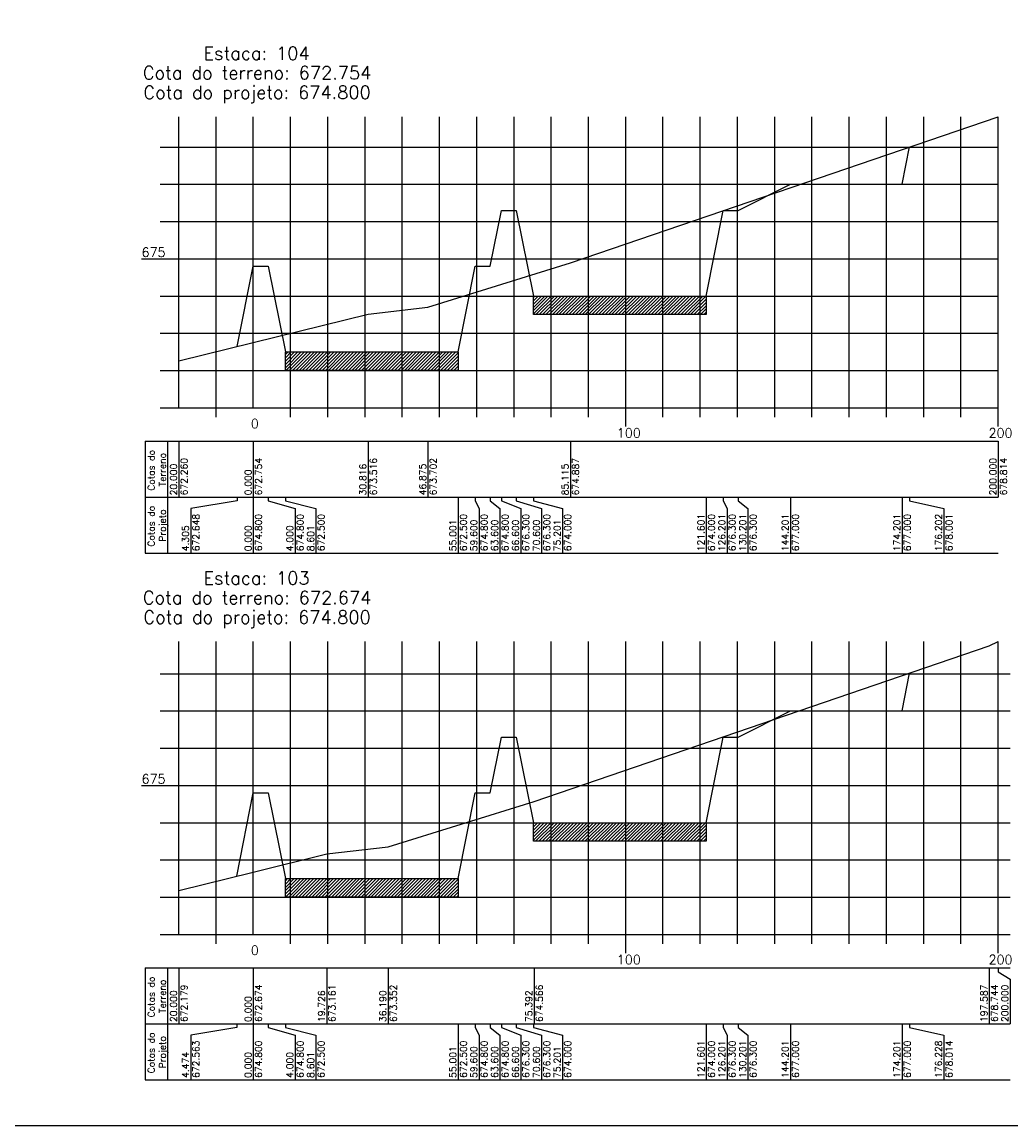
# Model space of a CAD drawing. Header units: inches. Extents: x -1280 to -474, y 41 to 709.
# Tile 2 of 8: x -1015 to -749, y 41 to 338. Entities that reach past the tile are written whole.
import ezdxf

# ---------------------------------------------------------------- set-up
doc = ezdxf.new("R2010")
doc.units = ezdxf.units.IN
doc.header["$MEASUREMENT"] = 0
doc.linetypes.add('CONTINUO', pattern=[0])
for name, color, linetype in [('PROJETO', 104, 'Continuous'), ('SELO', 11, 'Continuous'), ('TERRENO', 22, 'Continuous'), ('TG', 7, 'CONTINUO'), ('Vp', 2, 'Continuous')]:
    doc.layers.add(name, color=color, linetype=linetype)
doc.styles.add('SIMPLEX', font='simplex', dxfattribs={"height": 0.2})
pattern_1 = [(45, (-1245.3897, -406.1545), (-0.44194174, 0.44194174), [])]
pattern_2 = [(45, (-1500.9604, 43.4384), (-0.44194174, 0.44194174), [])]

msp = doc.modelspace()

# ---------------------------------------------------------------- hatches: boundary and pattern name
at = {"layer": 'SELO'}
h = msp.add_hatch(dxfattribs=at)
h.set_pattern_fill('ANSI31', color=256, scale=5, style=0)
h.set_pattern_definition(pattern_2)
h.paths.add_polyline_path([(-877.59, 264.14), (-831.19, 264.14), (-831.19, 259.14), (-877.59, 259.14)])
h = msp.add_hatch(dxfattribs=at)
h.set_pattern_fill('ANSI31', color=256, scale=5, style=0)
h.set_pattern_definition(pattern_2)
h.paths.add_polyline_path([(-944.19, 249.14), (-897.79, 249.14), (-897.79, 244.14), (-944.19, 244.14)])
h = msp.add_hatch(dxfattribs=at)
h.set_pattern_fill('ANSI31', color=256, scale=5, style=0)
h.set_pattern_definition(pattern_1)
h.paths.add_polyline_path([(-877.59, 122.77), (-831.19, 122.77), (-831.19, 117.77), (-877.59, 117.77)])
h = msp.add_hatch(dxfattribs=at)
h.set_pattern_fill('ANSI31', color=256, scale=5, style=0)
h.set_pattern_definition(pattern_1)
h.paths.add_polyline_path([(-944.19, 107.77), (-897.79, 107.77), (-897.79, 102.77), (-944.19, 102.77)])

# ---------------------------------------------------------------- linework, layer by layer
at = {"layer": 'PROJETO', "flags": 128}
for points in [[(-957.09, 250.62), (-952.79, 272.14), (-952.79, 272.14), (-952.79, 272.14), (-952.79, 272.14), (-948.79, 272.14), (-944.19, 249.14), (-897.79, 249.14), (-893.19, 272.14), (-889.19, 272.14), (-886.19, 287.14), (-882.19, 287.14), (-877.59, 264.14), (-831.19, 264.14), (-826.59, 287.14), (-822.59, 287.14), (-808.59, 294.14), (-778.59, 294.14), (-778.59, 294.14), (-776.59, 304.15)], [(-957.26, 108.4), (-952.79, 130.77), (-952.79, 130.77), (-952.79, 130.77), (-952.79, 130.77), (-948.79, 130.77), (-944.19, 107.77), (-897.79, 107.77), (-893.19, 130.77), (-889.19, 130.77), (-886.19, 145.77), (-882.19, 145.77), (-877.59, 122.77), (-831.19, 122.77), (-826.59, 145.77), (-822.59, 145.77), (-808.59, 152.77), (-778.59, 152.77), (-778.59, 152.77), (-776.56, 162.91)]]:
    msp.add_lwpolyline(points, dxfattribs=at)
at = {"layer": 'SELO'}
for points in [[(-877.59, 264.14), (-831.19, 264.14), (-831.19, 259.14), (-877.59, 259.14)], [(-944.19, 249.14), (-897.79, 249.14), (-897.79, 244.14), (-944.19, 244.14)], [(-877.59, 122.77), (-831.19, 122.77), (-831.19, 117.77), (-877.59, 117.77)], [(-944.19, 107.77), (-897.79, 107.77), (-897.79, 102.77), (-944.19, 102.77)]]:
    msp.add_lwpolyline(points, close=True, dxfattribs=at)
at = {"layer": 'TERRENO', "flags": 128}
for points in [[(-972.79, 246.74), (-952.79, 251.68), (-921.97, 259.3), (-905.91, 261.16), (-867.67, 273.01), (-752.79, 312.28)], [(-972.79, 104.56), (-952.79, 109.51), (-933.06, 114.38), (-916.6, 116.29), (-877.4, 128.43), (-755.2, 170.21), (-752.79, 171.41)]]:
    msp.add_lwpolyline(points, dxfattribs=at)
at = {"layer": 'TG', "color": 4, "linetype": 'CONTINUO', "flags": 128}
for points in [[(-972.79, 234.14), (-972.79, 312.28)], [(-952.79, 234.14), (-952.79, 312.28)], [(-977.79, 304.14), (-972.79, 304.14)], [(-977.79, 294.14), (-972.79, 294.14)], [(-977.79, 284.14), (-972.79, 284.14)], [(-982.79, 274.14), (-972.79, 274.14)], [(-977.79, 264.14), (-972.79, 264.14)], [(-977.79, 254.14), (-972.79, 254.14)], [(-977.79, 244.14), (-972.79, 244.14)], [(-977.79, 234.14), (-972.79, 234.14)], [(-972.79, 234.14), (-752.79, 234.14)], [(-962.79, 231.64), (-962.79, 234.14)], [(-942.79, 231.64), (-942.79, 234.14)], [(-932.79, 231.64), (-932.79, 234.14)], [(-922.79, 231.64), (-922.79, 234.14)], [(-912.79, 231.64), (-912.79, 234.14)], [(-902.79, 231.64), (-902.79, 234.14)], [(-892.79, 231.64), (-892.79, 234.14)], [(-882.79, 231.64), (-882.79, 234.14)], [(-872.79, 231.64), (-872.79, 234.14)], [(-862.79, 231.64), (-862.79, 234.14)], [(-852.79, 229.14), (-852.79, 234.14)], [(-842.79, 231.64), (-842.79, 234.14)], [(-832.79, 231.64), (-832.79, 234.14)], [(-822.79, 231.64), (-822.79, 234.14)], [(-812.79, 231.64), (-812.79, 234.14)], [(-802.79, 231.64), (-802.79, 234.14)], [(-792.79, 231.64), (-792.79, 234.14)], [(-782.79, 231.64), (-782.79, 234.14)], [(-772.79, 231.64), (-772.79, 234.14)], [(-762.79, 231.64), (-762.79, 234.14)], [(-752.79, 229.14), (-752.79, 234.14)], [(-972.79, 92.77), (-972.79, 171.41)], [(-952.79, 92.77), (-952.79, 171.41)], [(-977.79, 162.77), (-972.79, 162.77)], [(-977.79, 152.77), (-972.79, 152.77)], [(-977.79, 142.77), (-972.79, 142.77)], [(-982.79, 132.77), (-972.79, 132.77)], [(-977.79, 122.77), (-972.79, 122.77)], [(-977.79, 112.77), (-972.79, 112.77)], [(-977.79, 102.77), (-972.79, 102.77)], [(-977.79, 92.77), (-972.79, 92.77)], [(-972.79, 92.77), (-749.6, 92.77)], [(-962.79, 90.27), (-962.79, 92.77)], [(-942.79, 90.27), (-942.79, 92.77)], [(-932.79, 90.27), (-932.79, 92.77)], [(-922.79, 90.27), (-922.79, 92.77)], [(-912.79, 90.27), (-912.79, 92.77)], [(-902.79, 90.27), (-902.79, 92.77)], [(-892.79, 90.27), (-892.79, 92.77)], [(-882.79, 90.27), (-882.79, 92.77)], [(-872.79, 90.27), (-872.79, 92.77)], [(-862.79, 90.27), (-862.79, 92.77)], [(-852.79, 87.77), (-852.79, 92.77)], [(-842.79, 90.27), (-842.79, 92.77)], [(-832.79, 90.27), (-832.79, 92.77)], [(-822.79, 90.27), (-822.79, 92.77)], [(-812.79, 90.27), (-812.79, 92.77)], [(-802.79, 90.27), (-802.79, 92.77)], [(-792.79, 90.27), (-792.79, 92.77)], [(-782.79, 90.27), (-782.79, 92.77)], [(-772.79, 90.27), (-772.79, 92.77)], [(-762.79, 90.27), (-762.79, 92.77)], [(-752.79, 87.77), (-752.79, 92.77)]]:
    msp.add_lwpolyline(points, dxfattribs=at)
at = {"layer": 'TG', "color": 7, "linetype": 'CONTINUO', "flags": 128}
for points in [[(-962.79, 234.14), (-962.79, 312.28)], [(-942.79, 234.14), (-942.79, 312.28)], [(-932.79, 234.14), (-932.79, 312.28)], [(-922.79, 234.14), (-922.79, 312.28)], [(-912.79, 234.14), (-912.79, 312.28)], [(-902.79, 234.14), (-902.79, 312.28)], [(-892.79, 234.14), (-892.79, 312.28)], [(-882.79, 234.14), (-882.79, 312.28)], [(-872.79, 234.14), (-872.79, 312.28)], [(-862.79, 234.14), (-862.79, 312.28)], [(-852.79, 234.14), (-852.79, 312.28)], [(-842.79, 234.14), (-842.79, 312.28)], [(-832.79, 234.14), (-832.79, 312.28)], [(-822.79, 234.14), (-822.79, 312.28)], [(-812.79, 234.14), (-812.79, 312.28)], [(-802.79, 234.14), (-802.79, 312.28)], [(-792.79, 234.14), (-792.79, 312.28)], [(-782.79, 234.14), (-782.79, 312.28)], [(-772.79, 234.14), (-772.79, 312.28)], [(-762.79, 234.14), (-762.79, 312.28)], [(-752.79, 234.14), (-752.79, 312.28)], [(-972.79, 304.14), (-752.79, 304.14)], [(-972.79, 294.14), (-752.79, 294.14)], [(-972.79, 284.14), (-752.79, 284.14)], [(-972.79, 274.14), (-752.79, 274.14)], [(-972.79, 264.14), (-752.79, 264.14)], [(-972.79, 254.14), (-752.79, 254.14)], [(-972.79, 244.14), (-752.79, 244.14)], [(-981.79, 225.14), (-752.79, 225.14)], [(-981.79, 225.14), (-981.79, 210.14)], [(-975.79, 225.14), (-975.79, 210.14)], [(-972.79, 225.14), (-972.79, 210.14)], [(-952.79, 225.14), (-952.79, 210.14)], [(-921.97, 225.14), (-921.97, 210.14)], [(-905.91, 225.14), (-905.91, 210.14)], [(-867.67, 225.14), (-867.67, 210.14)], [(-752.79, 225.14), (-752.79, 210.14)], [(-981.79, 210.14), (-752.79, 210.14)], [(-981.79, 210.14), (-981.79, 195.14)], [(-975.79, 210.14), (-975.79, 195.14)], [(-957.09, 209.14), (-969.59, 207.14)], [(-957.09, 210.14), (-957.09, 209.14)], [(-952.79, 210.14), (-952.79, 195.14)], [(-952.79, 210.14), (-952.79, 209.14)], [(-952.79, 210.14), (-952.79, 209.14)], [(-952.79, 210.14), (-952.79, 209.14)], [(-948.79, 210.14), (-948.79, 209.14)], [(-948.79, 209.14), (-941.59, 207.14)], [(-944.19, 210.14), (-944.19, 209.14)], [(-944.19, 209.14), (-935.99, 207.14)], [(-897.79, 210.14), (-897.79, 195.14)], [(-893.19, 210.14), (-893.19, 209.14)], [(-893.19, 209.14), (-892.19, 207.14)], [(-889.19, 210.14), (-889.19, 209.14)], [(-889.19, 209.14), (-886.59, 207.14)], [(-886.19, 210.14), (-886.19, 209.14)], [(-886.19, 209.14), (-880.99, 207.14)], [(-882.19, 210.14), (-882.19, 209.14)], [(-882.19, 209.14), (-875.39, 207.14)], [(-877.59, 210.14), (-877.59, 209.14)], [(-877.59, 209.14), (-869.79, 207.14)], [(-831.19, 210.14), (-831.19, 195.14)], [(-826.59, 210.14), (-826.59, 209.14)], [(-826.59, 209.14), (-825.59, 207.14)], [(-822.59, 210.14), (-822.59, 209.14)], [(-822.59, 209.14), (-819.99, 207.14)], [(-808.59, 210.14), (-808.59, 195.14)], [(-778.59, 210.14), (-778.59, 195.14)], [(-778.59, 210.14), (-778.59, 209.14)], [(-776.59, 210.14), (-776.59, 209.14)], [(-776.59, 209.14), (-767.39, 207.14)], [(-969.59, 207.14), (-969.59, 195.14)], [(-941.59, 207.14), (-941.59, 195.14)], [(-935.99, 207.14), (-935.99, 195.14)], [(-892.19, 207.14), (-892.19, 195.14)], [(-886.59, 207.14), (-886.59, 195.14)], [(-880.99, 207.14), (-880.99, 195.14)], [(-875.39, 207.14), (-875.39, 195.14)], [(-869.79, 207.14), (-869.79, 195.14)], [(-825.59, 207.14), (-825.59, 195.14)], [(-819.99, 207.14), (-819.99, 195.14)], [(-767.39, 207.14), (-767.39, 195.14)], [(-981.79, 195.14), (-752.79, 195.14)], [(-962.79, 92.77), (-962.79, 171.41)], [(-942.79, 92.77), (-942.79, 171.41)], [(-932.79, 92.77), (-932.79, 171.41)], [(-922.79, 92.77), (-922.79, 171.41)], [(-912.79, 92.77), (-912.79, 171.41)], [(-902.79, 92.77), (-902.79, 171.41)], [(-892.79, 92.77), (-892.79, 171.41)], [(-882.79, 92.77), (-882.79, 171.41)], [(-872.79, 92.77), (-872.79, 171.41)], [(-862.79, 92.77), (-862.79, 171.41)], [(-852.79, 92.77), (-852.79, 171.41)], [(-842.79, 92.77), (-842.79, 171.41)], [(-832.79, 92.77), (-832.79, 171.41)], [(-822.79, 92.77), (-822.79, 171.41)], [(-812.79, 92.77), (-812.79, 171.41)], [(-802.79, 92.77), (-802.79, 171.41)], [(-792.79, 92.77), (-792.79, 171.41)], [(-782.79, 92.77), (-782.79, 171.41)], [(-772.79, 92.77), (-772.79, 171.41)], [(-762.79, 92.77), (-762.79, 171.41)], [(-752.79, 92.77), (-752.79, 171.41)], [(-972.79, 162.77), (-749.6, 162.77)], [(-972.79, 152.77), (-749.6, 152.77)], [(-972.79, 142.77), (-749.6, 142.77)], [(-972.79, 132.77), (-749.6, 132.77)], [(-972.79, 122.77), (-749.6, 122.77)], [(-972.79, 112.77), (-749.6, 112.77)], [(-972.79, 102.77), (-749.6, 102.77)], [(-981.79, 83.77), (-749.6, 83.77)], [(-981.79, 83.77), (-981.79, 68.77)], [(-975.79, 83.77), (-975.79, 68.77)], [(-972.79, 83.77), (-972.79, 68.77)], [(-952.79, 83.77), (-952.79, 68.77)], [(-933.06, 83.77), (-933.06, 68.77)], [(-916.6, 83.77), (-916.6, 68.77)], [(-877.4, 83.77), (-877.4, 68.77)], [(-755.2, 83.77), (-755.2, 68.77)], [(-752.79, 83.77), (-752.79, 82.77)], [(-752.79, 82.77), (-749.6, 80.77)], [(-749.6, 80.77), (-749.6, 68.77)], [(-981.79, 68.77), (-749.6, 68.77)], [(-981.79, 68.77), (-981.79, 53.77)], [(-975.79, 68.77), (-975.79, 53.77)], [(-957.26, 68.77), (-957.26, 67.77)], [(-952.79, 68.77), (-952.79, 53.77)], [(-952.79, 68.77), (-952.79, 67.77)], [(-952.79, 68.77), (-952.79, 67.77)], [(-952.79, 68.77), (-952.79, 67.77)], [(-948.79, 68.77), (-948.79, 67.77)], [(-944.19, 68.77), (-944.19, 67.77)], [(-897.79, 68.77), (-897.79, 53.77)], [(-893.19, 68.77), (-893.19, 67.77)], [(-889.19, 68.77), (-889.19, 67.77)], [(-886.19, 68.77), (-886.19, 67.77)], [(-882.19, 68.77), (-882.19, 67.77)], [(-877.59, 68.77), (-877.59, 67.77)], [(-831.19, 68.77), (-831.19, 53.77)], [(-826.59, 68.77), (-826.59, 67.77)], [(-822.59, 68.77), (-822.59, 67.77)], [(-808.59, 68.77), (-808.59, 53.77)], [(-778.59, 68.77), (-778.59, 53.77)], [(-778.59, 68.77), (-778.59, 67.77)], [(-776.56, 68.77), (-776.56, 67.77)], [(-957.26, 67.77), (-969.59, 65.77)], [(-969.59, 65.77), (-969.59, 53.77)], [(-948.79, 67.77), (-941.59, 65.77)], [(-944.19, 67.77), (-935.99, 65.77)], [(-941.59, 65.77), (-941.59, 53.77)], [(-935.99, 65.77), (-935.99, 53.77)], [(-893.19, 67.77), (-892.19, 65.77)], [(-892.19, 65.77), (-892.19, 53.77)], [(-889.19, 67.77), (-886.59, 65.77)], [(-886.59, 65.77), (-886.59, 53.77)], [(-886.19, 67.77), (-880.99, 65.77)], [(-882.19, 67.77), (-875.39, 65.77)], [(-880.99, 65.77), (-880.99, 53.77)], [(-877.59, 67.77), (-869.79, 65.77)], [(-875.39, 65.77), (-875.39, 53.77)], [(-869.79, 65.77), (-869.79, 53.77)], [(-826.59, 67.77), (-825.59, 65.77)], [(-825.59, 65.77), (-825.59, 53.77)], [(-822.59, 67.77), (-819.99, 65.77)], [(-819.99, 65.77), (-819.99, 53.77)], [(-776.56, 67.77), (-767.39, 65.77)], [(-767.39, 65.77), (-767.39, 53.77)], [(-981.79, 53.77), (-749.6, 53.77)]]:
    msp.add_lwpolyline(points, dxfattribs=at)
at = {"layer": 'Vp'}
msp.add_lwpolyline([(-474.4, 181.77), (-649.4, 181.77), (-649.4, 41.38), (-1280.4, 41.38), (-1280.4, 615.38), (-474.4, 615.38)], close=True, dxfattribs=at)

# ---------------------------------------------------------------- texts
at = {"layer": 'TG', "color": 4, "style": 'SIMPLEX'}
for s, p in [('Estaca: 104', (-966.18, 327.56)), ('Cota do terreno: 672.754', (-982.45, 322.31)), ('Cota do projeto: 674.800', (-982.31, 317.06)), ('Estaca: 103', (-966.18, 186.69)), ('Cota do terreno: 672.674', (-982.45, 181.44)), ('Cota do projeto: 674.800', (-982.31, 176.19))]:
    msp.add_text(s, height=3.5, dxfattribs=at).set_placement(p)
at = {"layer": 'TG', "color": 2, "style": 'SIMPLEX'}
for s, p in [('675', (-982.79, 274.64)), ('0', (-953.46, 228.64)), ('100', (-855.18, 226.14)), ('200', (-755.37, 226.14)), ('675', (-982.79, 133.27)), ('0', (-953.46, 87.27)), ('100', (-855.18, 84.77)), ('200', (-755.37, 84.77))]:
    msp.add_text(s, height=2.5, dxfattribs=at).set_placement(p)
for s, p in [('Cotas do', (-979.29, 211.87)), ('Terreno', (-976.29, 213.06)), ('672.260', (-970.49, 210.64)), ('672.754', (-950.49, 210.64)), ('673.516', (-919.67, 210.64)), ('673.702', (-903.61, 210.64)), ('674.887', (-865.37, 210.64)), ('200.000', (-753.29, 210.64)), ('678.814', (-750.49, 210.64)), ('20.000', (-973.29, 210.64)), ('0.000', (-953.29, 210.64)), ('30.816', (-922.47, 210.64)), ('46.875', (-906.41, 210.64)), ('85.115', (-868.17, 210.64)), ('Cotas do', (-979.29, 196.87)), ('Projeto', (-976.29, 198.22)), ('4.305', (-970.09, 195.64)), ('672.648', (-967.29, 195.64)), ('0.000', (-953.29, 195.64)), ('674.800', (-950.49, 195.64)), ('4.000', (-942.09, 195.64)), ('674.800', (-939.29, 195.64)), ('8.601', (-936.49, 195.64)), ('672.500', (-933.69, 195.64)), ('55.001', (-898.29, 195.64)), ('672.500', (-895.49, 195.64)), ('59.600', (-892.69, 195.64)), ('674.800', (-889.89, 195.64)), ('63.600', (-887.09, 195.64)), ('674.800', (-884.29, 195.64)), ('66.600', (-881.49, 195.64)), ('676.300', (-878.69, 195.64)), ('70.600', (-875.89, 195.64)), ('676.300', (-873.09, 195.64)), ('75.201', (-870.29, 195.64)), ('674.000', (-867.49, 195.64)), ('121.601', (-831.69, 195.64)), ('674.000', (-828.89, 195.64)), ('126.201', (-826.09, 195.64)), ('676.300', (-823.29, 195.64)), ('130.201', (-820.49, 195.64)), ('676.300', (-817.69, 195.64)), ('144.201', (-809.09, 195.64)), ('677.000', (-806.29, 195.64)), ('174.201', (-779.09, 195.64)), ('677.000', (-776.29, 195.64)), ('176.202', (-767.89, 195.64)), ('678.001', (-765.09, 195.64)), ('Cotas do', (-979.29, 70.5)), ('Terreno', (-976.29, 71.68)), ('672.179', (-970.49, 69.27)), ('672.674', (-950.49, 69.27)), ('673.161', (-930.76, 69.27)), ('673.352', (-914.3, 69.27)), ('674.566', (-875.1, 69.27)), ('197.587', (-755.7, 69.27)), ('678.744', (-752.9, 69.27)), ('200.000', (-750.1, 69.27)), ('20.000', (-973.29, 69.27)), ('0.000', (-953.29, 69.27)), ('19.726', (-933.56, 69.27)), ('36.190', (-917.1, 69.27)), ('75.392', (-877.9, 69.27)), ('Cotas do', (-979.29, 55.5)), ('Projeto', (-976.29, 56.85)), ('672.563', (-967.29, 54.27)), ('674.800', (-950.49, 54.27)), ('674.800', (-939.29, 54.27)), ('672.500', (-933.69, 54.27)), ('672.500', (-895.49, 54.27)), ('674.800', (-889.89, 54.27)), ('674.800', (-884.29, 54.27)), ('676.300', (-878.69, 54.27)), ('676.300', (-873.09, 54.27)), ('674.000', (-867.49, 54.27)), ('121.601', (-831.69, 54.27)), ('674.000', (-828.89, 54.27)), ('126.201', (-826.09, 54.27)), ('676.300', (-823.29, 54.27)), ('130.201', (-820.49, 54.27)), ('676.300', (-817.69, 54.27)), ('144.201', (-809.09, 54.27)), ('677.000', (-806.29, 54.27)), ('174.201', (-779.09, 54.27)), ('677.000', (-776.29, 54.27)), ('176.228', (-767.89, 54.27)), ('678.014', (-765.09, 54.27)), ('4.474', (-970.09, 54.27)), ('0.000', (-953.29, 54.27)), ('4.000', (-942.09, 54.27)), ('8.601', (-936.49, 54.27)), ('55.001', (-898.29, 54.27)), ('59.600', (-892.69, 54.27)), ('63.600', (-887.09, 54.27)), ('66.600', (-881.49, 54.27)), ('70.600', (-875.89, 54.27)), ('75.201', (-870.29, 54.27))]:
    msp.add_text(s, height=1.8, rotation=90, dxfattribs=at).set_placement(p)

doc.saveas('drawing.dxf')
